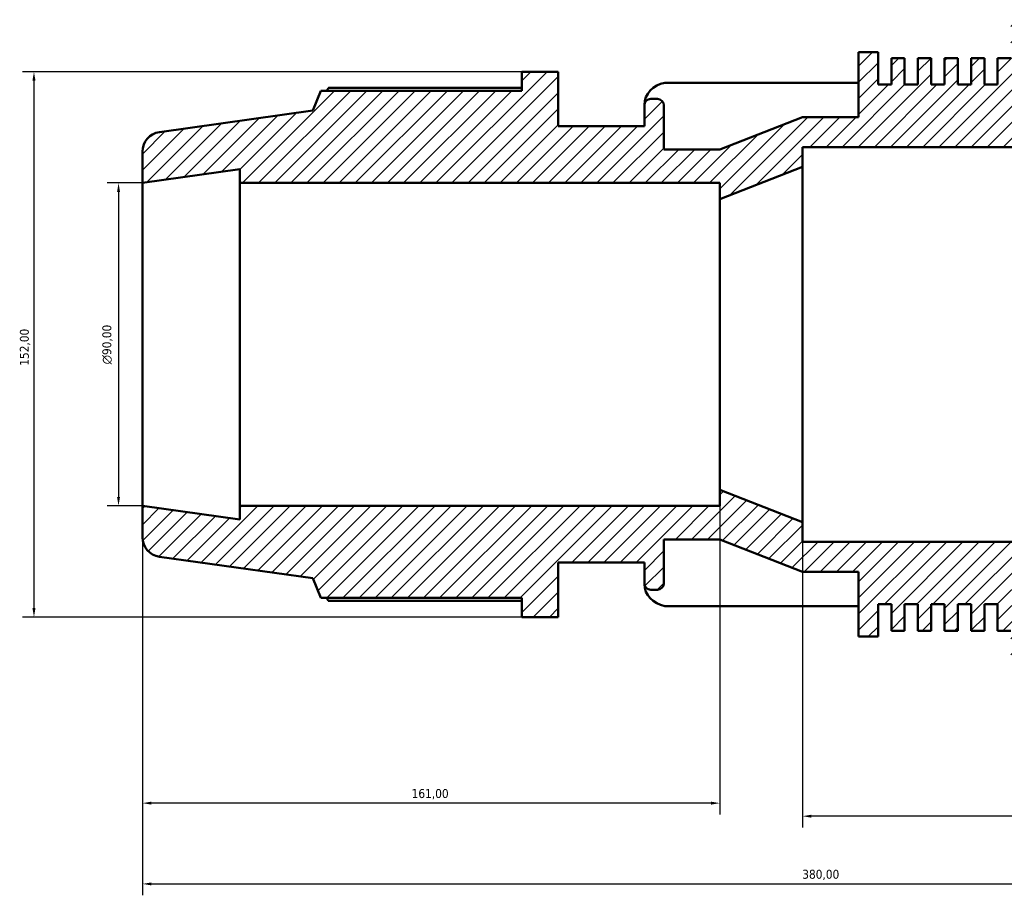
# Model space of a CAD drawing. Header units: millimetres. Extents: x -320 to 1172, y -71 to 872.
# Tile 2 of 9: x -320 to -45, y 536 to 780. Entities that reach past the tile are written whole.
import ezdxf

# ---------------------------------------------------------------- set-up
doc = ezdxf.new("R2010")
doc.units = ezdxf.units.MM
for name, color, linetype, lineweight in [('Dimension (ISO)', 7, 'Continuous', 25), ('Hatch (ISO)', 7, 'Continuous', 18), ('Visible (ISO)', 7, 'Continuous', 50)]:
    doc.layers.add(name, color=color, linetype=linetype, lineweight=lineweight)
doc.styles.add('Note Text (ISO)', font='tahoma.ttf')
doc.dimstyles.new('Default (ISO)', dxfattribs={"dimtxt": 2.5, "dimasz": 2.5, "dimexe": 3.175, "dimexo": 0, "dimgap": 0.762, "dimtad": 1, "dimrnd": 1e-08, "dimzin": 0, "dimtxsty": 'Note Text (ISO)', "dimcen": 0.09, "dimdle": 10, "dimclrd": 256, "dimclre": 256, "dimclrt": 232, "dimazin": 0, "dimtfac": 1.40208, "dimtmove": 0, "dimatfit": 3, "dimfxl": 1, "dimtolj": 1, "dimtzin": 0, "dimlwd": -1, "dimlwe": -1, "dimarcsym": 0})

# ---------------------------------------------------------------- blocks, each defined once
blk = doc.blocks.new('*D9')
at = {"layer": 'Defpoints', "color": 0, "transparency": 16777216}
for p in [(-101.53, 640.2), (94.47, 634.7), (-101.53, 558.2)]:
    blk.add_point(p, dxfattribs=at)
at = {"layer": 'Dimension (ISO)', "transparency": 16777216}
for p, q in [((-101.53, 640.2), (-101.53, 555.02)), ((94.47, 634.7), (94.47, 555.02)), ((91.97, 558.2), (-99.03, 558.2))]:
    blk.add_line(p, q, dxfattribs=at)
for points in [[(-99.03, 558.61), (-99.03, 557.78), (-101.53, 558.2)], [(91.97, 558.61), (91.97, 557.78), (94.47, 558.2)]]:
    blk.add_solid(points, dxfattribs=at)
at = {"layer": 'Dimension (ISO)', "color": 232, "true_color": 0xca0064, "transparency": 16777216, "insert": (-7.48, 562.13), "char_height": 2.5, "attachment_point": 1, "style": 'Note Text (ISO)'}
blk.add_mtext('\\A1;196,00', dxfattribs=at)
blk = doc.blocks.new('*D10')
at = {"layer": 'Defpoints', "color": 0, "transparency": 16777216}
for p in [(-124.53, 649.2), (-285.53, 644.7), (-285.53, 561.84)]:
    blk.add_point(p, dxfattribs=at)
at = {"layer": 'Dimension (ISO)', "transparency": 16777216}
for p, q in [((-124.53, 649.2), (-124.53, 558.66)), ((-285.53, 644.7), (-285.53, 558.66)), ((-127.03, 561.84), (-283.03, 561.84))]:
    blk.add_line(p, q, dxfattribs=at)
for points in [[(-283.03, 562.25), (-283.03, 561.42), (-285.53, 561.84)], [(-127.03, 562.25), (-127.03, 561.42), (-124.53, 561.84)]]:
    blk.add_solid(points, dxfattribs=at)
at = {"layer": 'Dimension (ISO)', "color": 232, "true_color": 0xca0064, "transparency": 16777216, "insert": (-210.48, 565.77), "char_height": 2.5, "attachment_point": 1, "style": 'Note Text (ISO)'}
blk.add_mtext('\\A1;161,00', dxfattribs=at)
blk = doc.blocks.new('*D11')
at = {"layer": 'Defpoints', "color": 0, "transparency": 16777216}
for p in [(-285.53, 734.7), (-292.18, 644.7), (-285.53, 644.7)]:
    blk.add_point(p, dxfattribs=at)
at = {"layer": 'Dimension (ISO)', "transparency": 16777216}
for p, q in [((-285.53, 734.7), (-295.36, 734.7)), ((-292.18, 732.2), (-292.18, 647.2)), ((-285.53, 644.7), (-295.36, 644.7))]:
    blk.add_line(p, q, dxfattribs=at)
for points in [[(-292.6, 732.2), (-291.77, 732.2), (-292.18, 734.7)], [(-292.6, 647.2), (-291.77, 647.2), (-292.18, 644.7)]]:
    blk.add_solid(points, dxfattribs=at)
at = {"layer": 'Dimension (ISO)', "color": 232, "true_color": 0xca0064, "transparency": 16777216, "insert": (-296.71, 684.14), "char_height": 2.5, "attachment_point": 1, "rotation": 90, "style": 'Note Text (ISO)'}
blk.add_mtext('\\A1;\\fAIGDT|b0|i0;\\H2.5000;\\ln\\fTahoma|b0|i0;\\H2.5000;90,00', dxfattribs=at)
blk = doc.blocks.new('*D12')
at = {"layer": 'Defpoints', "color": 0, "transparency": 16777216}
for p in [(-179.76, 765.7), (-315.76, 613.7), (-179.76, 613.7)]:
    blk.add_point(p, dxfattribs=at)
at = {"layer": 'Dimension (ISO)', "transparency": 16777216}
for p, q in [((-179.76, 765.7), (-318.94, 765.7)), ((-315.76, 763.2), (-315.76, 616.2)), ((-179.76, 613.7), (-318.94, 613.7))]:
    blk.add_line(p, q, dxfattribs=at)
for points in [[(-316.18, 763.2), (-315.34, 763.2), (-315.76, 765.7)], [(-316.18, 616.2), (-315.34, 616.2), (-315.76, 613.7)]]:
    blk.add_solid(points, dxfattribs=at)
at = {"layer": 'Dimension (ISO)', "color": 232, "true_color": 0xca0064, "transparency": 16777216, "insert": (-319.7, 683.74), "char_height": 2.5, "attachment_point": 1, "rotation": 90, "style": 'Note Text (ISO)'}
blk.add_mtext('\\A1;152,00', dxfattribs=at)
blk = doc.blocks.new('*D13')
at = {"layer": 'Defpoints', "color": 0, "transparency": 16777216}
for p in [(-285.53, 644.7), (94.47, 634.7), (94.47, 539.33)]:
    blk.add_point(p, dxfattribs=at)
at = {"layer": 'Dimension (ISO)', "transparency": 16777216}
for p, q in [((-285.53, 644.7), (-285.53, 536.15)), ((94.47, 634.7), (94.47, 536.15)), ((-283.03, 539.33), (91.97, 539.33))]:
    blk.add_line(p, q, dxfattribs=at)
for points in [[(-283.03, 539.74), (-283.03, 538.91), (-285.53, 539.33)], [(91.97, 539.74), (91.97, 538.91), (94.47, 539.33)]]:
    blk.add_solid(points, dxfattribs=at)
at = {"layer": 'Dimension (ISO)', "color": 232, "true_color": 0xca0064, "transparency": 16777216, "insert": (-101.59, 543.27), "char_height": 2.5, "attachment_point": 1, "style": 'Note Text (ISO)'}
blk.add_mtext('\\A1;380,00', dxfattribs=at)

msp = doc.modelspace()

# ---------------------------------------------------------------- hatches: boundary and pattern name
at = {"layer": 'Hatch (ISO)'}
h = msp.add_hatch(dxfattribs=at)
h.set_pattern_fill('ANSI31', color=256, scale=25.4, style=0)
h.set_pattern_definition([(45, (0, 0), (-2.245064, 2.245064), [])])
edge = h.paths.add_edge_path()
edge.add_line((60.606, 744.696), (62.806, 746.896))
edge.add_line((62.806, 746.896), (62.806, 748.024))
edge.add_line((62.806, 748.024), (94.473, 744.696))
edge.add_line((94.473, 744.696), (94.473, 756.244))
edge.add_ellipse((88.973, 756.244), major_axis=(5.5, 0), ratio=1, start_angle=0, end_angle=84)
edge.add_line((89.548, 761.713), (40.187, 766.901))
edge.add_line((40.187, 766.901), (37.088, 773.861))
edge.add_line((37.088, 773.861), (-33.28, 773.861))
edge.add_line((-33.28, 773.861), (-33.28, 780.196))
edge.add_line((-33.28, 780.196), (-43.413, 780.196))
edge.add_line((-43.413, 780.196), (-43.413, 769.517))
edge.add_line((-43.413, 769.517), (-47.117, 769.517))
edge.add_line((-47.117, 769.517), (-47.117, 762.096))
edge.add_line((-47.117, 762.096), (-50.822, 762.096))
edge.add_line((-50.822, 762.096), (-50.822, 769.517))
edge.add_line((-50.822, 769.517), (-54.526, 769.517))
edge.add_line((-54.526, 769.517), (-54.526, 762.096))
edge.add_line((-54.526, 762.096), (-58.23, 762.096))
edge.add_line((-58.23, 762.096), (-58.23, 769.517))
edge.add_line((-58.23, 769.517), (-61.934, 769.517))
edge.add_line((-61.934, 769.517), (-61.934, 762.096))
edge.add_line((-61.934, 762.096), (-65.639, 762.096))
edge.add_line((-65.639, 762.096), (-65.639, 769.517))
edge.add_line((-65.639, 769.517), (-69.343, 769.517))
edge.add_line((-69.343, 769.517), (-69.343, 762.096))
edge.add_line((-69.343, 762.096), (-73.047, 762.096))
edge.add_line((-73.047, 762.096), (-73.047, 769.517))
edge.add_line((-73.047, 769.517), (-76.752, 769.517))
edge.add_line((-76.752, 769.517), (-76.752, 762.096))
edge.add_line((-76.752, 762.096), (-80.456, 762.096))
edge.add_line((-80.456, 762.096), (-80.456, 771.146))
edge.add_line((-80.456, 771.146), (-85.884, 771.146))
edge.add_line((-85.884, 771.146), (-85.884, 753.046))
edge.add_line((-85.884, 753.046), (-101.527, 753.046))
edge.add_line((-101.527, 753.046), (-124.527, 744.046))
edge.add_line((-124.527, 744.046), (-140.17, 744.046))
edge.add_line((-140.17, 744.046), (-140.17, 756.296))
edge.add_ellipse((-141.97, 756.296), major_axis=(1.8, 0), ratio=1, start_angle=0, end_angle=90)
edge.add_line((-141.97, 758.096), (-143.799, 758.096))
edge.add_ellipse((-143.799, 756.296), major_axis=(0, 1.8), ratio=1, start_angle=0, end_angle=90)
edge.add_line((-145.599, 756.296), (-145.599, 750.496))
edge.add_line((-145.599, 750.496), (-169.627, 750.496))
edge.add_line((-169.627, 750.496), (-169.627, 765.696))
edge.add_line((-169.627, 765.696), (-179.761, 765.696))
edge.add_line((-179.761, 765.696), (-179.761, 760.376))
edge.add_line((-179.761, 760.376), (-235.803, 760.376))
edge.add_line((-235.803, 760.376), (-238.027, 754.871))
edge.add_line((-238.027, 754.871), (-280.793, 748.861))
edge.add_ellipse((-280.027, 743.415), major_axis=(-0.765, 5.446), ratio=1, start_angle=0, end_angle=82)
edge.add_line((-285.527, 743.415), (-285.527, 734.696))
edge.add_line((-285.527, 734.696), (-258.384, 738.51))
edge.add_line((-258.384, 738.51), (-258.384, 734.696))
edge.add_line((-258.384, 734.696), (-124.527, 734.696))
edge.add_line((-124.527, 734.696), (-124.527, 730.196))
edge.add_line((-124.527, 730.196), (-101.527, 739.196))
edge.add_line((-101.527, 739.196), (-101.527, 744.696))
edge.add_line((-101.527, 744.696), (60.606, 744.696))
edge = h.paths.add_edge_path()
edge.add_line((62.806, 632.496), (60.606, 634.696))
edge.add_line((60.606, 634.696), (-101.527, 634.696))
edge.add_line((-101.527, 634.696), (-101.527, 640.196))
edge.add_line((-101.527, 640.196), (-124.527, 649.196))
edge.add_line((-124.527, 649.196), (-124.527, 644.696))
edge.add_line((-124.527, 644.696), (-258.384, 644.696))
edge.add_line((-258.384, 644.696), (-258.384, 640.881))
edge.add_line((-258.384, 640.881), (-285.527, 644.696))
edge.add_line((-285.527, 644.696), (-285.527, 635.977))
edge.add_ellipse((-280.027, 635.977), major_axis=(-5.5, 0), ratio=1, start_angle=0, end_angle=82)
edge.add_line((-280.793, 630.53), (-238.027, 624.52))
edge.add_line((-238.027, 624.52), (-235.803, 619.016))
edge.add_line((-235.803, 619.016), (-179.761, 619.016))
edge.add_line((-179.761, 619.016), (-179.761, 613.696))
edge.add_line((-179.761, 613.696), (-169.627, 613.696))
edge.add_line((-169.627, 613.696), (-169.627, 628.896))
edge.add_line((-169.627, 628.896), (-145.599, 628.896))
edge.add_line((-145.599, 628.896), (-145.599, 623.096))
edge.add_ellipse((-143.799, 623.096), major_axis=(-1.8, 0), ratio=1, start_angle=0, end_angle=90)
edge.add_line((-143.799, 621.296), (-141.97, 621.296))
edge.add_ellipse((-141.97, 623.096), major_axis=(0, -1.8), ratio=1, start_angle=0, end_angle=90)
edge.add_line((-140.17, 623.096), (-140.17, 635.346))
edge.add_line((-140.17, 635.346), (-124.527, 635.346))
edge.add_line((-124.527, 635.346), (-101.527, 626.346))
edge.add_line((-101.527, 626.346), (-85.884, 626.346))
edge.add_line((-85.884, 626.346), (-85.884, 608.246))
edge.add_line((-85.884, 608.246), (-80.456, 608.246))
edge.add_line((-80.456, 608.246), (-80.456, 617.296))
edge.add_line((-80.456, 617.296), (-76.752, 617.296))
edge.add_line((-76.752, 617.296), (-76.752, 609.875))
edge.add_line((-76.752, 609.875), (-73.047, 609.875))
edge.add_line((-73.047, 609.875), (-73.047, 617.296))
edge.add_line((-73.047, 617.296), (-69.343, 617.296))
edge.add_line((-69.343, 617.296), (-69.343, 609.875))
edge.add_line((-69.343, 609.875), (-65.639, 609.875))
edge.add_line((-65.639, 609.875), (-65.639, 617.296))
edge.add_line((-65.639, 617.296), (-61.934, 617.296))
edge.add_line((-61.934, 617.296), (-61.934, 609.875))
edge.add_line((-61.934, 609.875), (-58.23, 609.875))
edge.add_line((-58.23, 609.875), (-58.23, 617.296))
edge.add_line((-58.23, 617.296), (-54.526, 617.296))
edge.add_line((-54.526, 617.296), (-54.526, 609.875))
edge.add_line((-54.526, 609.875), (-50.822, 609.875))
edge.add_line((-50.822, 609.875), (-50.822, 617.296))
edge.add_line((-50.822, 617.296), (-47.117, 617.296))
edge.add_line((-47.117, 617.296), (-47.117, 609.875))
edge.add_line((-47.117, 609.875), (-43.413, 609.875))
edge.add_line((-43.413, 609.875), (-43.413, 599.196))
edge.add_line((-43.413, 599.196), (-33.28, 599.196))
edge.add_line((-33.28, 599.196), (-33.28, 605.531))
edge.add_line((-33.28, 605.531), (37.088, 605.531))
edge.add_line((37.088, 605.531), (40.187, 612.49))
edge.add_line((40.187, 612.49), (89.548, 617.678))
edge.add_ellipse((88.973, 623.148), major_axis=(0.575, -5.47), ratio=1, start_angle=0, end_angle=84)
edge.add_line((94.473, 623.148), (94.473, 634.696))
edge.add_line((94.473, 634.696), (62.806, 631.367))
edge.add_line((62.806, 631.367), (62.806, 632.496))

# ---------------------------------------------------------------- linework, layer by layer
at = {"layer": 'Visible (ISO)'}
for p, q in [((-80.456, 771.146), (-85.884, 771.146)), ((-85.884, 771.146), (-85.884, 753.046)), ((-80.456, 762.096), (-80.456, 771.146)), ((-73.047, 769.517), (-76.752, 769.517)), ((-76.752, 769.517), (-76.752, 762.096)), ((-73.047, 762.096), (-73.047, 769.517)), ((-65.639, 769.517), (-69.343, 769.517)), ((-69.343, 769.517), (-69.343, 762.096)), ((-65.639, 762.096), (-65.639, 769.517)), ((-58.23, 769.517), (-61.934, 769.517)), ((-61.934, 769.517), (-61.934, 762.096)), ((-58.23, 762.096), (-58.23, 769.517)), ((-50.822, 769.517), (-54.526, 769.517)), ((-54.526, 769.517), (-54.526, 762.096)), ((-50.822, 762.096), (-50.822, 769.517)), ((-43.413, 769.517), (-47.117, 769.517)), ((-47.117, 769.517), (-47.117, 762.096)), ((-169.627, 765.696), (-179.761, 765.696)), ((-179.761, 765.696), (-179.761, 760.376)), ((-169.627, 750.496), (-169.627, 765.696)), ((-235.803, 760.376), (-238.027, 754.871)), ((-179.761, 760.376), (-235.803, 760.376)), ((-179.761, 761.206), (-233.654, 761.206)), ((-85.884, 762.63), (-139.862, 762.63)), ((-76.752, 762.096), (-80.456, 762.096)), ((-69.343, 762.096), (-73.047, 762.096)), ((-61.934, 762.096), (-65.639, 762.096)), ((-54.526, 762.096), (-58.23, 762.096)), ((-47.117, 762.096), (-50.822, 762.096)), ((-141.97, 758.096), (-143.799, 758.096)), ((-238.027, 754.871), (-280.793, 748.861)), ((-145.599, 756.497), (-145.599, 756.296)), ((-145.599, 756.296), (-145.599, 750.496)), ((-140.17, 744.046), (-140.17, 756.296)), ((-101.527, 753.046), (-124.527, 744.046)), ((-85.884, 753.046), (-101.527, 753.046)), ((-145.599, 750.496), (-169.627, 750.496)), ((-124.527, 744.046), (-140.17, 744.046)), ((-101.527, 739.196), (-101.527, 744.696)), ((-101.527, 744.696), (60.606, 744.696)), ((-285.527, 743.415), (-285.527, 734.696)), ((-285.527, 734.696), (-258.384, 738.51)), ((-258.384, 738.51), (-258.384, 734.696)), ((-124.527, 730.196), (-101.527, 739.196)), ((-101.527, 640.196), (-101.527, 739.196)), ((-285.527, 644.696), (-285.527, 734.696)), ((-258.384, 734.696), (-124.527, 734.696)), ((-258.384, 644.696), (-258.384, 734.696)), ((-124.527, 734.696), (-124.527, 730.196)), ((-124.527, 649.196), (-124.527, 730.196)), ((-101.527, 640.196), (-124.527, 649.196)), ((-124.527, 649.196), (-124.527, 644.696)), ((-258.384, 640.881), (-285.527, 644.696)), ((-285.527, 644.696), (-285.527, 635.977)), ((-124.527, 644.696), (-258.384, 644.696)), ((-258.384, 644.696), (-258.384, 640.881)), ((-101.527, 634.696), (-101.527, 640.196)), ((-140.17, 623.096), (-140.17, 635.346)), ((-140.17, 635.346), (-124.527, 635.346)), ((-124.527, 635.346), (-101.527, 626.346)), ((60.606, 634.696), (-101.527, 634.696)), ((-280.793, 630.53), (-238.027, 624.52)), ((-169.627, 613.696), (-169.627, 628.896)), ((-169.627, 628.896), (-145.599, 628.896)), ((-145.599, 628.896), (-145.599, 623.096)), ((-101.527, 626.346), (-85.884, 626.346)), ((-85.884, 626.346), (-85.884, 608.246)), ((-238.027, 624.52), (-235.803, 619.016)), ((-145.599, 623.096), (-145.599, 622.895)), ((-143.799, 621.296), (-141.97, 621.296)), ((-235.803, 619.016), (-179.761, 619.016)), ((-233.654, 618.185), (-179.761, 618.185)), ((-179.761, 619.016), (-179.761, 613.696)), ((-139.862, 616.761), (-85.884, 616.761)), ((-80.456, 608.246), (-80.456, 617.296)), ((-80.456, 617.296), (-76.752, 617.296)), ((-76.752, 617.296), (-76.752, 609.875)), ((-73.047, 609.875), (-73.047, 617.296)), ((-73.047, 617.296), (-69.343, 617.296)), ((-69.343, 617.296), (-69.343, 609.875)), ((-65.639, 609.875), (-65.639, 617.296)), ((-65.639, 617.296), (-61.934, 617.296)), ((-61.934, 617.296), (-61.934, 609.875)), ((-58.23, 609.875), (-58.23, 617.296)), ((-58.23, 617.296), (-54.526, 617.296)), ((-54.526, 617.296), (-54.526, 609.875)), ((-50.822, 609.875), (-50.822, 617.296)), ((-50.822, 617.296), (-47.117, 617.296)), ((-47.117, 617.296), (-47.117, 609.875)), ((-179.761, 613.696), (-169.627, 613.696)), ((-76.752, 609.875), (-73.047, 609.875)), ((-69.343, 609.875), (-65.639, 609.875)), ((-61.934, 609.875), (-58.23, 609.875)), ((-54.526, 609.875), (-50.822, 609.875)), ((-47.117, 609.875), (-43.413, 609.875)), ((-85.884, 608.246), (-80.456, 608.246))]:
    msp.add_line(p, q, dxfattribs=at)
for centre, radius, start, end in [((-143.799, 756.296), 1.8, 90, 180), ((-141.97, 756.296), 1.8, 0, 90), ((-280.027, 743.415), 5.5, 98, 180), ((-280.027, 635.977), 5.5, 180, 262), ((-143.799, 623.096), 1.8, 180, 270), ((-141.97, 623.096), 1.8, 270, 0)]:
    msp.add_arc(centre, radius, start, end, dxfattribs=at)
for centre, start_param, end_param in [((-138.359, 756.497), 4.9215157, 6.2831853), ((-138.359, 622.895), 0, 1.3616696)]:
    msp.add_ellipse(centre, major_axis=(-7.24, 0), ratio=0.8660254, start_param=start_param, end_param=end_param, dxfattribs=at)
for points, weights in [([(-233.654, 761.206), (-233.926, 760.787), (-234.189, 760.376)], [1, 1.00070002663, 1.00125218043]), ([(-234.189, 619.016), (-233.926, 618.604), (-233.654, 618.185)], [1.00125218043, 1.00070002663, 1])]:
    msp.add_rational_spline(points, weights, degree=2, dxfattribs=at)

# ---------------------------------------------------------------- dimensions: what is measured, and where the dimension line sits
at = {"layer": 'Dimension (ISO)'}
for base, p1, p2, angle, picture, middle in [((-315.761, 613.696), (-179.761, 765.696), (-179.761, 613.696), 90, '*D12', (-315.761, 688.696)), ((-285.527, 561.838), (-124.527, 649.196), (-285.527, 644.696), 180, '*D10', (-205.527, 561.838)), ((94.473, 539.326), (-285.527, 644.696), (94.473, 634.696), 180, '*D13', (-96.527, 539.326)), ((-101.527, 558.196), (94.473, 634.696), (-101.527, 640.196), 180, '*D9', (-2.527, 558.196))]:
    dim = msp.add_linear_dim(base=base, p1=p1, p2=p2, angle=angle, dimstyle='Default (ISO)', override={"dimdec": 2, "dimtp": 0, "dimtm": 0, "dimtdec": 2, "dimtofl": 0, "dimatfit": 1}, dxfattribs=at)
    dim.commit()
    dim.dimension.update_dxf_attribs({"geometry": picture, "text_midpoint": middle, "dimtype": 160})
dim = msp.add_linear_dim(base=(-292.184, 644.696), p1=(-285.527, 734.696), p2=(-285.527, 644.696), angle=90, text='\\fAIGDT|b0|i0;\\H2.5000;\\ln\\fTahoma|b0|i0;\\H2.5000;<>', dimstyle='Default (ISO)', override={"dimdec": 2, "dimtp": 0, "dimtm": 0, "dimtdec": 2, "dimtofl": 0, "dimatfit": 1}, dxfattribs=at)
dim.commit()
dim.dimension.update_dxf_attribs({"geometry": '*D11', "text_midpoint": (-292.184, 689.696), "dimtype": 160})

doc.saveas('drawing.dxf')
